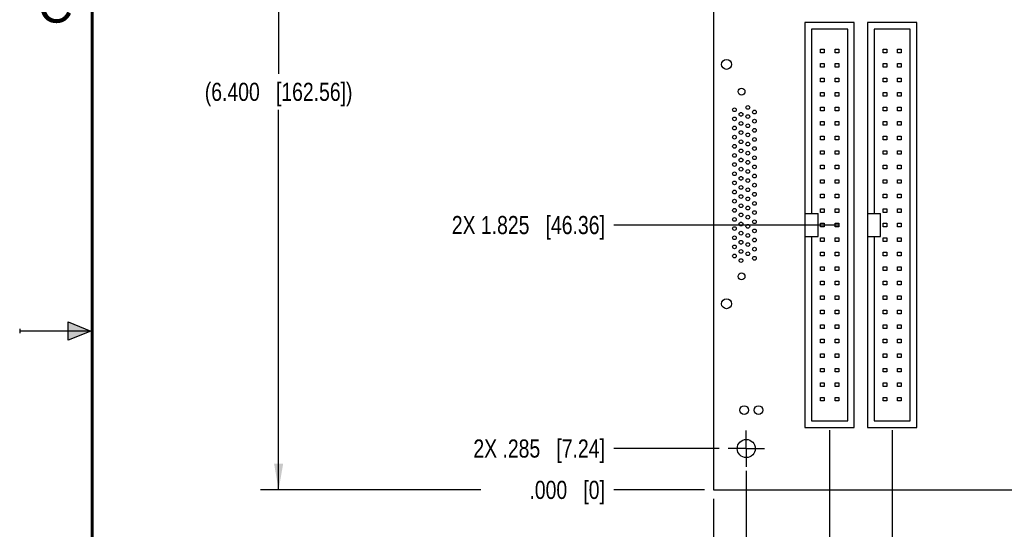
# Model space of a CAD drawing. Header units: inches. Extents: x 0 to 22, y 0 to 17.
# Tile 2 of 12: x 0 to 6.8, y 7.1 to 10.6. Entities that reach past the tile are written whole.
import ezdxf

# ---------------------------------------------------------------- set-up
doc = ezdxf.new("R2010")
doc.units = ezdxf.units.IN
doc.header["$LTSCALE"] = 1.21
doc.header["$MEASUREMENT"] = 0
doc.linetypes.add('CENTER', pattern=[0.6, 0.375, -0.075, 0.075, -0.075])
doc.layers.get('0').update_dxf_attribs({"linetype": 'CONTINUOUS'})
doc.layers.add('02___PRT_ALL_AXES', color=7, linetype='CONTINUOUS')
doc.layers.add('DIMENSIONS', color=7, linetype='CONTINUOUS')
doc.styles.get("Standard").update_dxf_attribs({"font": 'txt', "width": 0.8})
doc.styles.add('TEXTSTYLE_2', font='txt')
doc.dimstyles.new('DIMSTYLE_1', dxfattribs={"dimtxt": 0.125, "dimasz": 0.18, "dimexe": 0.125, "dimexo": 0.0625, "dimgap": 0.0625, "dimtad": 0, "dimtih": 1, "dimtoh": 1, "dimdec": 3, "dimzin": 4, "dimdsep": 46, "dimtxsty": 'STANDARD', "dimblk": '_FILLED', "dimblk1": '_FILLED', "dimblk2": '_FILLED', "dimcen": 0.09, "dimadec": 0, "dimazin": 0, "dimtp": 0.01, "dimtm": 0.01, "dimtfac": 1, "dimtdec": 3, "dimtofl": 0, "dimtmove": 0, "dimatfit": 3, "dimldrblk": '_FILLED', "dimfxl": 1, "dimtolj": 1, "dimtzin": 4, "dimarcsym": 0})
doc.dimstyles.new('DIMSTYLE_2', dxfattribs={"dimtxt": 0.125, "dimasz": 0.18, "dimexe": 0.125, "dimexo": 0.0625, "dimgap": 0.03125, "dimtad": 0, "dimtih": 1, "dimtoh": 1, "dimdec": 3, "dimzin": 4, "dimdsep": 46, "dimtxsty": 'STANDARD', "dimblk": '_FILLED', "dimblk1": '_FILLED', "dimblk2": '_FILLED', "dimcen": 0.09, "dimadec": 0, "dimazin": 0, "dimtp": 0.01, "dimtm": 0.01, "dimtfac": 1, "dimtdec": 3, "dimtofl": 0, "dimtmove": 0, "dimatfit": 3, "dimldrblk": '_FILLED', "dimfxl": 1, "dimtolj": 1, "dimtzin": 4, "dimarcsym": 0})

# ---------------------------------------------------------------- blocks, each defined once
blk = doc.blocks.new('_FILLED')
at = {"color": 0, "linetype": 'BYBLOCK'}
blk.add_solid([(0, 0), (-1, 0.174), (-1, -0.174)], dxfattribs=at)
blk = doc.blocks.new('*D1')
at = {"layer": 'DIMENSIONS', "color": 2, "linetype": 'CONTINUOUS'}
for p, q in [((2.5358, 13.8055), (1.6608, 13.8055)), ((1.7858, 13.8055), (1.7858, 10.2735)), ((1.7858, 7.4055), (1.7858, 10.0235)), ((3.1809, 7.4055), (1.6608, 7.4055))]:
    blk.add_line(p, q, dxfattribs=at)
at = {"layer": 'DIMENSIONS', "color": 2, "linetype": 'CONTINUOUS', "xscale": 0.18, "yscale": 0.18, "zscale": 0.18}
for p, rotation in [((1.7858, 13.8055), 90), ((1.7858, 7.4055), 270)]:
    blk.add_blockref('_FILLED', p, dxfattribs=dict(at, rotation=rotation))
at = {"layer": 'DIMENSIONS', "color": 2, "linetype": 'CONTINUOUS', "insert": (1.7858, 10.211), "char_height": 0.125, "width": 1.625, "attachment_point": 2, "line_spacing_factor": 0.9}
blk.add_mtext('(6.400{\\Ftxt.shx;\\W1.000000;\\H0.125000; }[162.56])', dxfattribs=at)
blk = doc.blocks.new('*D8')
at = {"layer": 'DIMENSIONS', "color": 2, "linetype": 'CONTINUOUS'}
blk.add_line((11.6858, 7.343), (11.6858, 6.718), dxfattribs=at)
at = {"layer": 'DIMENSIONS', "color": 2, "linetype": 'CONTINUOUS', "insert": (11.6233, 6.6555), "char_height": 0.125, "width": 1.425, "attachment_point": 3, "rotation": 90, "line_spacing_factor": 0.9}
blk.add_mtext('6.900{\\Ftxt.shx;\\W1.000000;\\H0.125000; }[175.26]', dxfattribs=at)
blk = doc.blocks.new('*D9')
at = {"layer": 'DIMENSIONS', "color": 2, "linetype": 'CONTINUOUS'}
blk.add_line((4.7858, 7.343), (4.7858, 6.718), dxfattribs=at)
at = {"layer": 'DIMENSIONS', "color": 2, "linetype": 'CONTINUOUS', "insert": (4.7233, 6.6555), "char_height": 0.125, "width": 0.825, "attachment_point": 3, "rotation": 90, "line_spacing_factor": 0.9}
blk.add_mtext('.000{\\Ftxt.shx;\\W1.000000;\\H0.125000; }[0]', dxfattribs=at)
blk = doc.blocks.new('*D10')
at = {"layer": 'DIMENSIONS', "color": 2, "linetype": 'CONTINUOUS'}
blk.add_line((5.0108, 7.5366), (5.0108, 6.718), dxfattribs=at)
at = {"layer": 'DIMENSIONS', "color": 2, "linetype": 'CONTINUOUS', "insert": (4.9483, 6.6555), "char_height": 0.125, "width": 1.425, "attachment_point": 3, "rotation": 90, "line_spacing_factor": 0.9}
blk.add_mtext('2X .225{\\Ftxt.shx;\\W1.000000;\\H0.125000; }[5.72]', dxfattribs=at)
blk = doc.blocks.new('*D11')
at = {"layer": 'DIMENSIONS', "color": 2, "linetype": 'CONTINUOUS'}
blk.add_line((11.5108, 7.5029), (11.5108, 6.718), dxfattribs=at)
at = {"layer": 'DIMENSIONS', "color": 2, "linetype": 'CONTINUOUS', "insert": (11.4483, 6.6555), "char_height": 0.125, "width": 1.725, "attachment_point": 3, "rotation": 90, "line_spacing_factor": 0.9}
blk.add_mtext('2X 6.725{\\Ftxt.shx;\\W1.000000;\\H0.125000; }[170.82]', dxfattribs=at)
blk = doc.blocks.new('*D12')
at = {"layer": 'DIMENSIONS', "color": 2, "linetype": 'CONTINUOUS'}
blk.add_line((5.5858, 7.818), (5.5858, 6.718), dxfattribs=at)
at = {"layer": 'DIMENSIONS', "color": 2, "linetype": 'CONTINUOUS', "insert": (5.5233, 6.6555), "char_height": 0.125, "width": 1.525, "attachment_point": 3, "rotation": 90, "line_spacing_factor": 0.9}
blk.add_mtext('2X .800{\\Ftxt.shx;\\W1.000000;\\H0.125000; }[20.32]', dxfattribs=at)
blk = doc.blocks.new('*D13')
at = {"layer": 'DIMENSIONS', "color": 2, "linetype": 'CONTINUOUS'}
blk.add_line((6.0168, 7.818), (6.0168, 6.718), dxfattribs=at)
at = {"layer": 'DIMENSIONS', "color": 2, "linetype": 'CONTINUOUS', "insert": (5.9543, 6.6555), "char_height": 0.125, "width": 1.625, "attachment_point": 3, "rotation": 90, "line_spacing_factor": 0.9}
blk.add_mtext('2X 1.231{\\Ftxt.shx;\\W1.000000;\\H0.125000; }[31.27]', dxfattribs=at)
blk = doc.blocks.new('*D14')
at = {"layer": 'DIMENSIONS', "color": 2, "linetype": 'CONTINUOUS'}
blk.add_line((4.7233, 13.8055), (4.0983, 13.8055), dxfattribs=at)
at = {"layer": 'DIMENSIONS', "color": 2, "linetype": 'CONTINUOUS', "insert": (4.0358, 13.868), "char_height": 0.125, "width": 1.425, "attachment_point": 3, "line_spacing_factor": 0.9}
blk.add_mtext('6.400{\\Ftxt.shx;\\W1.000000;\\H0.125000; }[162.56]', dxfattribs=at)
blk = doc.blocks.new('*D15')
at = {"layer": 'DIMENSIONS', "color": 2, "linetype": 'CONTINUOUS'}
blk.add_line((4.7233, 7.4055), (4.0983, 7.4055), dxfattribs=at)
at = {"layer": 'DIMENSIONS', "color": 2, "linetype": 'CONTINUOUS', "insert": (4.0358, 7.468), "char_height": 0.125, "width": 0.825, "attachment_point": 3, "line_spacing_factor": 0.9}
blk.add_mtext('.000{\\Ftxt.shx;\\W1.000000;\\H0.125000; }[0]', dxfattribs=at)
blk = doc.blocks.new('*D16')
at = {"layer": 'DIMENSIONS', "color": 2, "linetype": 'CONTINUOUS'}
blk.add_line((4.8232, 7.6905), (4.0983, 7.6905), dxfattribs=at)
at = {"layer": 'DIMENSIONS', "color": 2, "linetype": 'CONTINUOUS', "insert": (4.0358, 7.753), "char_height": 0.125, "width": 1.425, "attachment_point": 3, "line_spacing_factor": 0.9}
blk.add_mtext('2X .285{\\Ftxt.shx;\\W1.000000;\\H0.125000; }[7.24]', dxfattribs=at)
blk = doc.blocks.new('*D17')
at = {"layer": 'DIMENSIONS', "color": 2, "linetype": 'CONTINUOUS'}
blk.add_line((4.8232, 13.5205), (4.0983, 13.5205), dxfattribs=at)
at = {"layer": 'DIMENSIONS', "color": 2, "linetype": 'CONTINUOUS', "insert": (4.0358, 13.583), "char_height": 0.125, "width": 1.725, "attachment_point": 3, "line_spacing_factor": 0.9}
blk.add_mtext('2X 6.115{\\Ftxt.shx;\\W1.000000;\\H0.125000; }[155.32]', dxfattribs=at)
blk = doc.blocks.new('*D18')
at = {"layer": 'DIMENSIONS', "color": 2, "linetype": 'CONTINUOUS'}
blk.add_line((5.6483, 11.6605), (4.0983, 11.6605), dxfattribs=at)
at = {"layer": 'DIMENSIONS', "color": 2, "linetype": 'CONTINUOUS', "insert": (4.0358, 11.723), "char_height": 0.125, "width": 1.725, "attachment_point": 3, "line_spacing_factor": 0.9}
blk.add_mtext('2X 4.255{\\Ftxt.shx;\\W1.000000;\\H0.125000; }[108.08]', dxfattribs=at)
blk = doc.blocks.new('*D19')
at = {"layer": 'DIMENSIONS', "color": 2, "linetype": 'CONTINUOUS'}
blk.add_line((5.6483, 9.2305), (4.0983, 9.2305), dxfattribs=at)
at = {"layer": 'DIMENSIONS', "color": 2, "linetype": 'CONTINUOUS', "insert": (4.0358, 9.293), "char_height": 0.125, "width": 1.625, "attachment_point": 3, "line_spacing_factor": 0.9}
blk.add_mtext('2X 1.825{\\Ftxt.shx;\\W1.000000;\\H0.125000; }[46.36]', dxfattribs=at)

msp = doc.modelspace()

# ---------------------------------------------------------------- hatches: boundary and pattern name
at = {"linetype": 'CONTINUOUS'}
msp.add_hatch(color=2, dxfattribs=at).paths.add_polyline_path([(0.3337, 8.5625), (0.49, 8.5), (0.3337, 8.4375)])

# ---------------------------------------------------------------- linework, layer by layer
at = {"color": 7, "linetype": 'CONTINUOUS'}
for p, q in [((4.7858, 13.8055), (4.7858, 7.4055)), ((5.4158, 10.6255), (5.4158, 7.8355)), ((5.7558, 10.6255), (5.4158, 10.6255)), ((5.7558, 7.8355), (5.7558, 10.6255)), ((5.8468, 10.6255), (5.8468, 7.8355)), ((6.1868, 10.6255), (5.8468, 10.6255)), ((6.1868, 7.8355), (6.1868, 10.6255)), ((5.4608, 10.5805), (5.4608, 9.3105)), ((5.7108, 10.5805), (5.4608, 10.5805)), ((5.7108, 7.8805), (5.7108, 10.5805)), ((5.8918, 10.5805), (5.8918, 9.3105)), ((6.1418, 10.5805), (5.8918, 10.5805)), ((6.1418, 7.8805), (6.1418, 10.5805)), ((5.5233, 10.418), (5.5233, 10.443)), ((5.5233, 10.443), (5.5483, 10.443)), ((5.5483, 10.418), (5.5233, 10.418)), ((5.5483, 10.443), (5.5483, 10.418)), ((5.6233, 10.418), (5.6233, 10.443)), ((5.6233, 10.443), (5.6483, 10.443)), ((5.6483, 10.418), (5.6233, 10.418)), ((5.6483, 10.443), (5.6483, 10.418)), ((5.9543, 10.418), (5.9543, 10.443)), ((5.9543, 10.443), (5.9793, 10.443)), ((5.9793, 10.418), (5.9543, 10.418)), ((5.9793, 10.443), (5.9793, 10.418)), ((6.0543, 10.418), (6.0543, 10.443)), ((6.0543, 10.443), (6.0793, 10.443)), ((6.0793, 10.418), (6.0543, 10.418)), ((6.0793, 10.443), (6.0793, 10.418)), ((5.5233, 10.318), (5.5233, 10.343)), ((5.5233, 10.343), (5.5483, 10.343)), ((5.5483, 10.343), (5.5483, 10.318)), ((5.6233, 10.318), (5.6233, 10.343)), ((5.6233, 10.343), (5.6483, 10.343)), ((5.6483, 10.343), (5.6483, 10.318)), ((5.9543, 10.318), (5.9543, 10.343)), ((5.9543, 10.343), (5.9793, 10.343)), ((5.9793, 10.343), (5.9793, 10.318)), ((6.0543, 10.318), (6.0543, 10.343)), ((6.0543, 10.343), (6.0793, 10.343)), ((6.0793, 10.343), (6.0793, 10.318)), ((5.5483, 10.318), (5.5233, 10.318)), ((5.6483, 10.318), (5.6233, 10.318)), ((5.9793, 10.318), (5.9543, 10.318)), ((6.0793, 10.318), (6.0543, 10.318)), ((5.5233, 10.218), (5.5233, 10.243)), ((5.5233, 10.243), (5.5483, 10.243)), ((5.5483, 10.218), (5.5233, 10.218)), ((5.5483, 10.243), (5.5483, 10.218)), ((5.6233, 10.218), (5.6233, 10.243)), ((5.6233, 10.243), (5.6483, 10.243)), ((5.6483, 10.218), (5.6233, 10.218)), ((5.6483, 10.243), (5.6483, 10.218)), ((5.9543, 10.218), (5.9543, 10.243)), ((5.9543, 10.243), (5.9793, 10.243)), ((5.9793, 10.218), (5.9543, 10.218)), ((5.9793, 10.243), (5.9793, 10.218)), ((6.0543, 10.218), (6.0543, 10.243)), ((6.0543, 10.243), (6.0793, 10.243)), ((6.0793, 10.218), (6.0543, 10.218)), ((6.0793, 10.243), (6.0793, 10.218)), ((5.5233, 10.118), (5.5233, 10.143)), ((5.5233, 10.143), (5.5483, 10.143)), ((5.5483, 10.118), (5.5233, 10.118)), ((5.5483, 10.143), (5.5483, 10.118)), ((5.6233, 10.118), (5.6233, 10.143)), ((5.6233, 10.143), (5.6483, 10.143)), ((5.6483, 10.118), (5.6233, 10.118)), ((5.6483, 10.143), (5.6483, 10.118)), ((5.9543, 10.118), (5.9543, 10.143)), ((5.9543, 10.143), (5.9793, 10.143)), ((5.9793, 10.118), (5.9543, 10.118)), ((5.9793, 10.143), (5.9793, 10.118)), ((6.0543, 10.118), (6.0543, 10.143)), ((6.0543, 10.143), (6.0793, 10.143)), ((6.0793, 10.118), (6.0543, 10.118)), ((6.0793, 10.143), (6.0793, 10.118)), ((5.5233, 10.018), (5.5233, 10.043)), ((5.5233, 10.043), (5.5483, 10.043)), ((5.5483, 10.018), (5.5233, 10.018)), ((5.5483, 10.043), (5.5483, 10.018)), ((5.6233, 10.018), (5.6233, 10.043)), ((5.6233, 10.043), (5.6483, 10.043)), ((5.6483, 10.018), (5.6233, 10.018)), ((5.6483, 10.043), (5.6483, 10.018)), ((5.9543, 10.018), (5.9543, 10.043)), ((5.9543, 10.043), (5.9793, 10.043)), ((5.9793, 10.018), (5.9543, 10.018)), ((5.9793, 10.043), (5.9793, 10.018)), ((6.0543, 10.018), (6.0543, 10.043)), ((6.0543, 10.043), (6.0793, 10.043)), ((6.0793, 10.018), (6.0543, 10.018)), ((6.0793, 10.043), (6.0793, 10.018)), ((5.5233, 9.918), (5.5233, 9.943)), ((5.5233, 9.943), (5.5483, 9.943)), ((5.5483, 9.918), (5.5233, 9.918)), ((5.5483, 9.943), (5.5483, 9.918)), ((5.6233, 9.918), (5.6233, 9.943)), ((5.6233, 9.943), (5.6483, 9.943)), ((5.6483, 9.918), (5.6233, 9.918)), ((5.6483, 9.943), (5.6483, 9.918)), ((5.9543, 9.918), (5.9543, 9.943)), ((5.9543, 9.943), (5.9793, 9.943)), ((5.9793, 9.918), (5.9543, 9.918)), ((5.9793, 9.943), (5.9793, 9.918)), ((6.0543, 9.918), (6.0543, 9.943)), ((6.0543, 9.943), (6.0793, 9.943)), ((6.0793, 9.918), (6.0543, 9.918)), ((6.0793, 9.943), (6.0793, 9.918)), ((5.5233, 9.818), (5.5233, 9.843)), ((5.5233, 9.843), (5.5483, 9.843)), ((5.5483, 9.818), (5.5233, 9.818)), ((5.5483, 9.843), (5.5483, 9.818)), ((5.6233, 9.818), (5.6233, 9.843)), ((5.6233, 9.843), (5.6483, 9.843)), ((5.6483, 9.818), (5.6233, 9.818)), ((5.6483, 9.843), (5.6483, 9.818)), ((5.9543, 9.818), (5.9543, 9.843)), ((5.9543, 9.843), (5.9793, 9.843)), ((5.9793, 9.818), (5.9543, 9.818)), ((5.9793, 9.843), (5.9793, 9.818)), ((6.0543, 9.818), (6.0543, 9.843)), ((6.0543, 9.843), (6.0793, 9.843)), ((6.0793, 9.818), (6.0543, 9.818)), ((6.0793, 9.843), (6.0793, 9.818)), ((5.5233, 9.718), (5.5233, 9.743)), ((5.5233, 9.743), (5.5483, 9.743)), ((5.5483, 9.718), (5.5233, 9.718)), ((5.5483, 9.743), (5.5483, 9.718)), ((5.6233, 9.718), (5.6233, 9.743)), ((5.6233, 9.743), (5.6483, 9.743)), ((5.6483, 9.718), (5.6233, 9.718)), ((5.6483, 9.743), (5.6483, 9.718)), ((5.9543, 9.718), (5.9543, 9.743)), ((5.9543, 9.743), (5.9793, 9.743)), ((5.9793, 9.718), (5.9543, 9.718)), ((5.9793, 9.743), (5.9793, 9.718)), ((6.0543, 9.718), (6.0543, 9.743)), ((6.0543, 9.743), (6.0793, 9.743)), ((6.0793, 9.718), (6.0543, 9.718)), ((6.0793, 9.743), (6.0793, 9.718)), ((5.5233, 9.618), (5.5233, 9.643)), ((5.5233, 9.643), (5.5483, 9.643)), ((5.5483, 9.643), (5.5483, 9.618)), ((5.6233, 9.618), (5.6233, 9.643)), ((5.6233, 9.643), (5.6483, 9.643)), ((5.6483, 9.643), (5.6483, 9.618)), ((5.9543, 9.618), (5.9543, 9.643)), ((5.9543, 9.643), (5.9793, 9.643)), ((5.9793, 9.643), (5.9793, 9.618)), ((6.0543, 9.618), (6.0543, 9.643)), ((6.0543, 9.643), (6.0793, 9.643)), ((6.0793, 9.643), (6.0793, 9.618)), ((5.5483, 9.618), (5.5233, 9.618)), ((5.6483, 9.618), (5.6233, 9.618)), ((5.9793, 9.618), (5.9543, 9.618)), ((6.0793, 9.618), (6.0543, 9.618)), ((5.5233, 9.518), (5.5233, 9.543)), ((5.5233, 9.543), (5.5483, 9.543)), ((5.5483, 9.518), (5.5233, 9.518)), ((5.5483, 9.543), (5.5483, 9.518)), ((5.6233, 9.518), (5.6233, 9.543)), ((5.6233, 9.543), (5.6483, 9.543)), ((5.6483, 9.518), (5.6233, 9.518)), ((5.6483, 9.543), (5.6483, 9.518)), ((5.9543, 9.518), (5.9543, 9.543)), ((5.9543, 9.543), (5.9793, 9.543)), ((5.9793, 9.518), (5.9543, 9.518)), ((5.9793, 9.543), (5.9793, 9.518)), ((6.0543, 9.518), (6.0543, 9.543)), ((6.0543, 9.543), (6.0793, 9.543)), ((6.0793, 9.518), (6.0543, 9.518)), ((6.0793, 9.543), (6.0793, 9.518)), ((5.5233, 9.418), (5.5233, 9.443)), ((5.5233, 9.443), (5.5483, 9.443)), ((5.5483, 9.443), (5.5483, 9.418)), ((5.6233, 9.418), (5.6233, 9.443)), ((5.6233, 9.443), (5.6483, 9.443)), ((5.6483, 9.443), (5.6483, 9.418)), ((5.9543, 9.418), (5.9543, 9.443)), ((5.9543, 9.443), (5.9793, 9.443)), ((5.9793, 9.443), (5.9793, 9.418)), ((6.0543, 9.418), (6.0543, 9.443)), ((6.0543, 9.443), (6.0793, 9.443)), ((6.0793, 9.443), (6.0793, 9.418)), ((5.5483, 9.418), (5.5233, 9.418)), ((5.6483, 9.418), (5.6233, 9.418)), ((5.9793, 9.418), (5.9543, 9.418)), ((6.0793, 9.418), (6.0543, 9.418)), ((5.4158, 9.3105), (5.5058, 9.3105)), ((5.5058, 9.1505), (5.5058, 9.3105)), ((5.5233, 9.318), (5.5233, 9.343)), ((5.5233, 9.343), (5.5483, 9.343)), ((5.5483, 9.318), (5.5233, 9.318)), ((5.5483, 9.343), (5.5483, 9.318)), ((5.6233, 9.318), (5.6233, 9.343)), ((5.6233, 9.343), (5.6483, 9.343)), ((5.6483, 9.318), (5.6233, 9.318)), ((5.6483, 9.343), (5.6483, 9.318)), ((5.8468, 9.3105), (5.9368, 9.3105)), ((5.9368, 9.1505), (5.9368, 9.3105)), ((5.9543, 9.318), (5.9543, 9.343)), ((5.9543, 9.343), (5.9793, 9.343)), ((5.9793, 9.318), (5.9543, 9.318)), ((5.9793, 9.343), (5.9793, 9.318)), ((6.0543, 9.318), (6.0543, 9.343)), ((6.0543, 9.343), (6.0793, 9.343)), ((6.0793, 9.318), (6.0543, 9.318)), ((6.0793, 9.343), (6.0793, 9.318)), ((5.5233, 9.218), (5.5233, 9.243)), ((5.5233, 9.243), (5.5483, 9.243)), ((5.5483, 9.243), (5.5483, 9.218)), ((5.6233, 9.218), (5.6233, 9.243)), ((5.6233, 9.243), (5.6483, 9.243)), ((5.6483, 9.243), (5.6483, 9.218)), ((5.9543, 9.218), (5.9543, 9.243)), ((5.9543, 9.243), (5.9793, 9.243)), ((5.9793, 9.243), (5.9793, 9.218)), ((6.0543, 9.218), (6.0543, 9.243)), ((6.0543, 9.243), (6.0793, 9.243)), ((6.0793, 9.243), (6.0793, 9.218)), ((5.5483, 9.218), (5.5233, 9.218)), ((5.6483, 9.218), (5.6233, 9.218)), ((5.9793, 9.218), (5.9543, 9.218)), ((6.0793, 9.218), (6.0543, 9.218)), ((5.4158, 9.1505), (5.5058, 9.1505)), ((5.4608, 9.1505), (5.4608, 7.8805)), ((5.5233, 9.118), (5.5233, 9.143)), ((5.5233, 9.143), (5.5483, 9.143)), ((5.5483, 9.118), (5.5233, 9.118)), ((5.5483, 9.143), (5.5483, 9.118)), ((5.6233, 9.118), (5.6233, 9.143)), ((5.6233, 9.143), (5.6483, 9.143)), ((5.6483, 9.118), (5.6233, 9.118)), ((5.6483, 9.143), (5.6483, 9.118)), ((5.8468, 9.1505), (5.9368, 9.1505)), ((5.8918, 9.1505), (5.8918, 7.8805)), ((5.9543, 9.118), (5.9543, 9.143)), ((5.9543, 9.143), (5.9793, 9.143)), ((5.9793, 9.118), (5.9543, 9.118)), ((5.9793, 9.143), (5.9793, 9.118)), ((6.0543, 9.118), (6.0543, 9.143)), ((6.0543, 9.143), (6.0793, 9.143)), ((6.0793, 9.118), (6.0543, 9.118)), ((6.0793, 9.143), (6.0793, 9.118)), ((5.5233, 9.018), (5.5233, 9.043)), ((5.5233, 9.043), (5.5483, 9.043)), ((5.5483, 9.043), (5.5483, 9.018)), ((5.6233, 9.018), (5.6233, 9.043)), ((5.6233, 9.043), (5.6483, 9.043)), ((5.6483, 9.043), (5.6483, 9.018)), ((5.9543, 9.018), (5.9543, 9.043)), ((5.9543, 9.043), (5.9793, 9.043)), ((5.9793, 9.043), (5.9793, 9.018)), ((6.0543, 9.018), (6.0543, 9.043)), ((6.0543, 9.043), (6.0793, 9.043)), ((6.0793, 9.043), (6.0793, 9.018)), ((5.5483, 9.018), (5.5233, 9.018)), ((5.6483, 9.018), (5.6233, 9.018)), ((5.9793, 9.018), (5.9543, 9.018)), ((6.0793, 9.018), (6.0543, 9.018)), ((5.5233, 8.918), (5.5233, 8.943)), ((5.5233, 8.943), (5.5483, 8.943)), ((5.5483, 8.918), (5.5233, 8.918)), ((5.5483, 8.943), (5.5483, 8.918)), ((5.6233, 8.918), (5.6233, 8.943)), ((5.6233, 8.943), (5.6483, 8.943)), ((5.6483, 8.918), (5.6233, 8.918)), ((5.6483, 8.943), (5.6483, 8.918)), ((5.9543, 8.918), (5.9543, 8.943)), ((5.9543, 8.943), (5.9793, 8.943)), ((5.9793, 8.918), (5.9543, 8.918)), ((5.9793, 8.943), (5.9793, 8.918)), ((6.0543, 8.918), (6.0543, 8.943)), ((6.0543, 8.943), (6.0793, 8.943)), ((6.0793, 8.918), (6.0543, 8.918)), ((6.0793, 8.943), (6.0793, 8.918)), ((5.5233, 8.818), (5.5233, 8.843)), ((5.5233, 8.843), (5.5483, 8.843)), ((5.5483, 8.843), (5.5483, 8.818)), ((5.6233, 8.818), (5.6233, 8.843)), ((5.6233, 8.843), (5.6483, 8.843)), ((5.6483, 8.843), (5.6483, 8.818)), ((5.9543, 8.818), (5.9543, 8.843)), ((5.9543, 8.843), (5.9793, 8.843)), ((5.9793, 8.843), (5.9793, 8.818)), ((6.0543, 8.818), (6.0543, 8.843)), ((6.0543, 8.843), (6.0793, 8.843)), ((6.0793, 8.843), (6.0793, 8.818)), ((5.5483, 8.818), (5.5233, 8.818)), ((5.6483, 8.818), (5.6233, 8.818)), ((5.9793, 8.818), (5.9543, 8.818)), ((6.0793, 8.818), (6.0543, 8.818)), ((5.5233, 8.718), (5.5233, 8.743)), ((5.5233, 8.743), (5.5483, 8.743)), ((5.5483, 8.718), (5.5233, 8.718)), ((5.5483, 8.743), (5.5483, 8.718)), ((5.6233, 8.718), (5.6233, 8.743)), ((5.6233, 8.743), (5.6483, 8.743)), ((5.6483, 8.718), (5.6233, 8.718)), ((5.6483, 8.743), (5.6483, 8.718)), ((5.9543, 8.718), (5.9543, 8.743)), ((5.9543, 8.743), (5.9793, 8.743)), ((5.9793, 8.718), (5.9543, 8.718)), ((5.9793, 8.743), (5.9793, 8.718)), ((6.0543, 8.718), (6.0543, 8.743)), ((6.0543, 8.743), (6.0793, 8.743)), ((6.0793, 8.718), (6.0543, 8.718)), ((6.0793, 8.743), (6.0793, 8.718)), ((5.5233, 8.618), (5.5233, 8.643)), ((5.5233, 8.643), (5.5483, 8.643)), ((5.5483, 8.643), (5.5483, 8.618)), ((5.6233, 8.618), (5.6233, 8.643)), ((5.6233, 8.643), (5.6483, 8.643)), ((5.6483, 8.643), (5.6483, 8.618)), ((5.9543, 8.618), (5.9543, 8.643)), ((5.9543, 8.643), (5.9793, 8.643)), ((5.9793, 8.643), (5.9793, 8.618)), ((6.0543, 8.618), (6.0543, 8.643)), ((6.0543, 8.643), (6.0793, 8.643)), ((6.0793, 8.643), (6.0793, 8.618)), ((5.5483, 8.618), (5.5233, 8.618)), ((5.6483, 8.618), (5.6233, 8.618)), ((5.9793, 8.618), (5.9543, 8.618)), ((6.0793, 8.618), (6.0543, 8.618)), ((5.5233, 8.518), (5.5233, 8.543)), ((5.5233, 8.543), (5.5483, 8.543)), ((5.5483, 8.518), (5.5233, 8.518)), ((5.5483, 8.543), (5.5483, 8.518)), ((5.6233, 8.518), (5.6233, 8.543)), ((5.6233, 8.543), (5.6483, 8.543)), ((5.6483, 8.518), (5.6233, 8.518)), ((5.6483, 8.543), (5.6483, 8.518)), ((5.9543, 8.518), (5.9543, 8.543)), ((5.9543, 8.543), (5.9793, 8.543)), ((5.9793, 8.518), (5.9543, 8.518)), ((5.9793, 8.543), (5.9793, 8.518)), ((6.0543, 8.518), (6.0543, 8.543)), ((6.0543, 8.543), (6.0793, 8.543)), ((6.0793, 8.518), (6.0543, 8.518)), ((6.0793, 8.543), (6.0793, 8.518)), ((5.5233, 8.418), (5.5233, 8.443)), ((5.5233, 8.443), (5.5483, 8.443)), ((5.5483, 8.443), (5.5483, 8.418)), ((5.6233, 8.418), (5.6233, 8.443)), ((5.6233, 8.443), (5.6483, 8.443)), ((5.6483, 8.443), (5.6483, 8.418)), ((5.9543, 8.418), (5.9543, 8.443)), ((5.9543, 8.443), (5.9793, 8.443)), ((5.9793, 8.443), (5.9793, 8.418)), ((6.0543, 8.418), (6.0543, 8.443)), ((6.0543, 8.443), (6.0793, 8.443)), ((6.0793, 8.443), (6.0793, 8.418)), ((5.5483, 8.418), (5.5233, 8.418)), ((5.6483, 8.418), (5.6233, 8.418)), ((5.9793, 8.418), (5.9543, 8.418)), ((6.0793, 8.418), (6.0543, 8.418)), ((5.5233, 8.318), (5.5233, 8.343)), ((5.5233, 8.343), (5.5483, 8.343)), ((5.5483, 8.318), (5.5233, 8.318)), ((5.5483, 8.343), (5.5483, 8.318)), ((5.6233, 8.318), (5.6233, 8.343)), ((5.6233, 8.343), (5.6483, 8.343)), ((5.6483, 8.318), (5.6233, 8.318)), ((5.6483, 8.343), (5.6483, 8.318)), ((5.9543, 8.318), (5.9543, 8.343)), ((5.9543, 8.343), (5.9793, 8.343)), ((5.9793, 8.318), (5.9543, 8.318)), ((5.9793, 8.343), (5.9793, 8.318)), ((6.0543, 8.318), (6.0543, 8.343)), ((6.0543, 8.343), (6.0793, 8.343)), ((6.0793, 8.318), (6.0543, 8.318)), ((6.0793, 8.343), (6.0793, 8.318)), ((5.5233, 8.218), (5.5233, 8.243)), ((5.5233, 8.243), (5.5483, 8.243)), ((5.5483, 8.218), (5.5233, 8.218)), ((5.5483, 8.243), (5.5483, 8.218)), ((5.6233, 8.218), (5.6233, 8.243)), ((5.6233, 8.243), (5.6483, 8.243)), ((5.6483, 8.218), (5.6233, 8.218)), ((5.6483, 8.243), (5.6483, 8.218)), ((5.9543, 8.218), (5.9543, 8.243)), ((5.9543, 8.243), (5.9793, 8.243)), ((5.9793, 8.218), (5.9543, 8.218)), ((5.9793, 8.243), (5.9793, 8.218)), ((6.0543, 8.218), (6.0543, 8.243)), ((6.0543, 8.243), (6.0793, 8.243)), ((6.0793, 8.218), (6.0543, 8.218)), ((6.0793, 8.243), (6.0793, 8.218)), ((5.5233, 8.118), (5.5233, 8.143)), ((5.5233, 8.143), (5.5483, 8.143)), ((5.5483, 8.118), (5.5233, 8.118)), ((5.5483, 8.143), (5.5483, 8.118)), ((5.6233, 8.118), (5.6233, 8.143)), ((5.6233, 8.143), (5.6483, 8.143)), ((5.6483, 8.118), (5.6233, 8.118)), ((5.6483, 8.143), (5.6483, 8.118)), ((5.9543, 8.118), (5.9543, 8.143)), ((5.9543, 8.143), (5.9793, 8.143)), ((5.9793, 8.118), (5.9543, 8.118)), ((5.9793, 8.143), (5.9793, 8.118)), ((6.0543, 8.118), (6.0543, 8.143)), ((6.0543, 8.143), (6.0793, 8.143)), ((6.0793, 8.118), (6.0543, 8.118)), ((6.0793, 8.143), (6.0793, 8.118)), ((5.5233, 8.018), (5.5233, 8.043)), ((5.5233, 8.043), (5.5483, 8.043)), ((5.5483, 8.018), (5.5233, 8.018)), ((5.5483, 8.043), (5.5483, 8.018)), ((5.6233, 8.018), (5.6233, 8.043)), ((5.6233, 8.043), (5.6483, 8.043)), ((5.6483, 8.018), (5.6233, 8.018)), ((5.6483, 8.043), (5.6483, 8.018)), ((5.9543, 8.043), (5.9793, 8.043)), ((5.9543, 8.018), (5.9543, 8.043)), ((5.9793, 8.018), (5.9543, 8.018)), ((5.9793, 8.043), (5.9793, 8.018)), ((6.0543, 8.043), (6.0793, 8.043)), ((6.0543, 8.018), (6.0543, 8.043)), ((6.0793, 8.018), (6.0543, 8.018)), ((6.0793, 8.043), (6.0793, 8.018)), ((5.4608, 7.8805), (5.7108, 7.8805)), ((5.8918, 7.8805), (6.1418, 7.8805)), ((5.4158, 7.8355), (5.7558, 7.8355)), ((5.8468, 7.8355), (6.1868, 7.8355)), ((4.7858, 7.4055), (11.6858, 7.4055))]:
    msp.add_line(p, q, dxfattribs=at)
at = {"color": 2, "linetype": 'CONTINUOUS'}
for p, q in [((0.3337, 8.4375), (0.3337, 8.5625)), ((0.3337, 8.5625), (0.49, 8.5)), ((0, 8.515), (0, 8.485)), ((0.49, 8.5), (0, 8.5)), ((0.49, 8.5), (0.3337, 8.4375))]:
    msp.add_line(p, q, dxfattribs=at)
at = {"color": 7, "linetype": 'CONTINUOUS', "const_width": 0.02}
msp.add_lwpolyline([(0.5, 16.5), (0.5, 0.5)], dxfattribs=at)
at = {"color": 7, "linetype": 'CONTINUOUS'}
for centre, radius in [((4.8748, 10.3379), 0.0344), ((4.9783, 10.1501), 0.0236), ((5.0216, 10.0407), 0.0128), ((4.9291, 10.025), 0.0128), ((4.9744, 9.9935), 0.0128), ((5.0216, 9.9777), 0.0128), ((5.0669, 10.0092), 0.0128), ((4.9291, 9.962), 0.0128), ((4.9744, 9.9305), 0.0128), ((5.0216, 9.9147), 0.0128), ((5.0669, 9.9462), 0.0128), ((4.9291, 9.899), 0.0128), ((4.9291, 9.836), 0.0128), ((4.9744, 9.8675), 0.0128), ((5.0216, 9.8517), 0.0128), ((5.0669, 9.8832), 0.0128), ((4.9291, 9.773), 0.0128), ((4.9744, 9.8045), 0.0128), ((5.0216, 9.7887), 0.0128), ((5.0669, 9.8202), 0.0128), ((4.9291, 9.71), 0.0128), ((4.9744, 9.7415), 0.0128), ((5.0216, 9.7257), 0.0128), ((5.0669, 9.7572), 0.0128), ((4.9291, 9.647), 0.0128), ((4.9744, 9.6785), 0.0128), ((5.0216, 9.6627), 0.0128), ((5.0669, 9.6942), 0.0128), ((5.0669, 9.6312), 0.0128), ((4.9291, 9.584), 0.0128), ((4.9744, 9.6155), 0.0128), ((5.0216, 9.5998), 0.0128), ((5.0669, 9.5683), 0.0128), ((4.9291, 9.521), 0.0128), ((4.9744, 9.5525), 0.0128), ((5.0216, 9.5368), 0.0128), ((5.0669, 9.5053), 0.0128), ((4.9291, 9.458), 0.0128), ((4.9744, 9.4895), 0.0128), ((4.9744, 9.4265), 0.0128), ((5.0216, 9.4738), 0.0128), ((5.0669, 9.4423), 0.0128), ((4.9291, 9.395), 0.0128), ((4.9744, 9.3635), 0.0128), ((5.0216, 9.4108), 0.0128), ((5.0669, 9.3793), 0.0128), ((4.9291, 9.332), 0.0128), ((4.9744, 9.3005), 0.0128), ((5.0216, 9.3478), 0.0128), ((5.0669, 9.3163), 0.0128), ((4.9291, 9.269), 0.0128), ((4.9744, 9.2375), 0.0128), ((5.0216, 9.2848), 0.0128), ((5.0669, 9.2533), 0.0128), ((4.9291, 9.2061), 0.0128), ((4.9744, 9.1746), 0.0128), ((5.0216, 9.2218), 0.0128), ((5.0216, 9.1588), 0.0128), ((5.0669, 9.1903), 0.0128), ((4.9291, 9.1431), 0.0128), ((4.9744, 9.1116), 0.0128), ((5.0216, 9.0958), 0.0128), ((5.0669, 9.1273), 0.0128), ((4.9291, 9.0801), 0.0128), ((4.9744, 9.0486), 0.0128), ((5.0216, 9.0328), 0.0128), ((5.0669, 9.0643), 0.0128), ((4.9291, 9.0171), 0.0128), ((4.9744, 8.9856), 0.0128), ((5.0669, 9.0013), 0.0128), ((4.9783, 8.8765), 0.0236), ((4.8748, 8.6883), 0.0344), ((4.9958, 7.9555), 0.03), ((5.0958, 7.9555), 0.03), ((5.0108, 7.6905), 0.0625)]:
    msp.add_circle(centre, radius, dxfattribs=at)
at = {"layer": '02___PRT_ALL_AXES', "color": 7, "linetype": 'CENTER'}
for q in [(5.0108, 7.8156), (4.8857, 7.6905), (5.0108, 7.5654), (5.1359, 7.6905)]:
    msp.add_line((5.0108, 7.6905), q, dxfattribs=at)

# ---------------------------------------------------------------- texts
at = {"color": 2, "linetype": 'CONTINUOUS', "insert": (0.125, 10.875), "char_height": 0.25, "width": 0.25, "attachment_point": 1, "line_spacing_factor": 0.9, "style": 'TEXTSTYLE_2'}
msp.add_mtext('C', dxfattribs=at)

# ---------------------------------------------------------------- dimensions: what is measured, and where the dimension line sits
at = {"layer": 'DIMENSIONS', "color": 2, "linetype": 'CONTINUOUS'}
for feature_location, offset, dtype, origin, picture, middle in [((4.7233, 13.8055), (-0.625, 0), 0, (4.7858, 7.4055), '*D14', (3.3233, 13.8055)), ((4.7232854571, 7.40546875), (-0.625, 0), 0, (4.7857854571, 7.40546875), '*D15', (3.6232854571, 7.40546875)), ((4.7857854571, 7.34296875), (0, -0.625), 1, (4.7857854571, 7.40546875), '*D9', (4.7857854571, 6.24296875)), ((11.6858, 7.343), (0, -0.625), 1, (4.7858, 7.4055), '*D8', (11.6858, 5.943))]:
    dim = msp.add_ordinate_dim(feature_location=feature_location, offset=offset, dtype=dtype, origin=origin, dimstyle='DIMSTYLE_2', dxfattribs=at)
    dim.commit()
    dim.dimension.update_dxf_attribs({"geometry": picture, "text_midpoint": middle})
dim = msp.add_linear_dim(base=(1.7858, 7.4055), p1=(2.5983, 13.8055), p2=(3.2434, 7.4055), angle=270, text='(<>)', dimstyle='DIMSTYLE_1', dxfattribs=at)
dim.commit()
dim.dimension.update_dxf_attribs({"geometry": '*D1', "text_midpoint": (1.7858, 10.1485), "dimtype": 160})
for feature_location, offset, dtype, origin, picture, middle in [((4.8232, 13.5205), (-0.7249, 0), 0, (4.8857, 7.4055), '*D17', (3.1733, 13.5205)), ((5.6483, 11.6605), (-1.55, 0), 0, (5.7108, 7.4055), '*D18', (3.1733, 11.6605)), ((5.6483, 9.2305), (-1.55, 0), 0, (5.7108, 7.4055), '*D19', (3.2233, 9.2305)), ((5.5858, 7.818), (0, -1.1), 1, (4.7858, 7.8805), '*D12', (5.5858, 5.893)), ((6.0168, 7.818), (0, -1.1), 1, (4.7858, 7.8805), '*D13', (6.0168, 5.843)), ((4.8232, 7.6905), (-0.7249, 0), 0, (4.8857, 7.4055), '*D16', (3.3233, 7.6905)), ((5.0108, 7.5366), (0, -0.8186), 1, (4.7858, 7.5654), '*D10', (5.0108, 5.943)), ((11.5108, 7.5029), (0, -0.7849), 1, (4.7858, 7.5654), '*D11', (11.5108, 5.793))]:
    dim = msp.add_ordinate_dim(feature_location=feature_location, offset=offset, dtype=dtype, origin=origin, text='2X <>', dimstyle='DIMSTYLE_2', dxfattribs=at)
    dim.commit()
    dim.dimension.update_dxf_attribs({"geometry": picture, "text_midpoint": middle})

doc.saveas('drawing.dxf')
